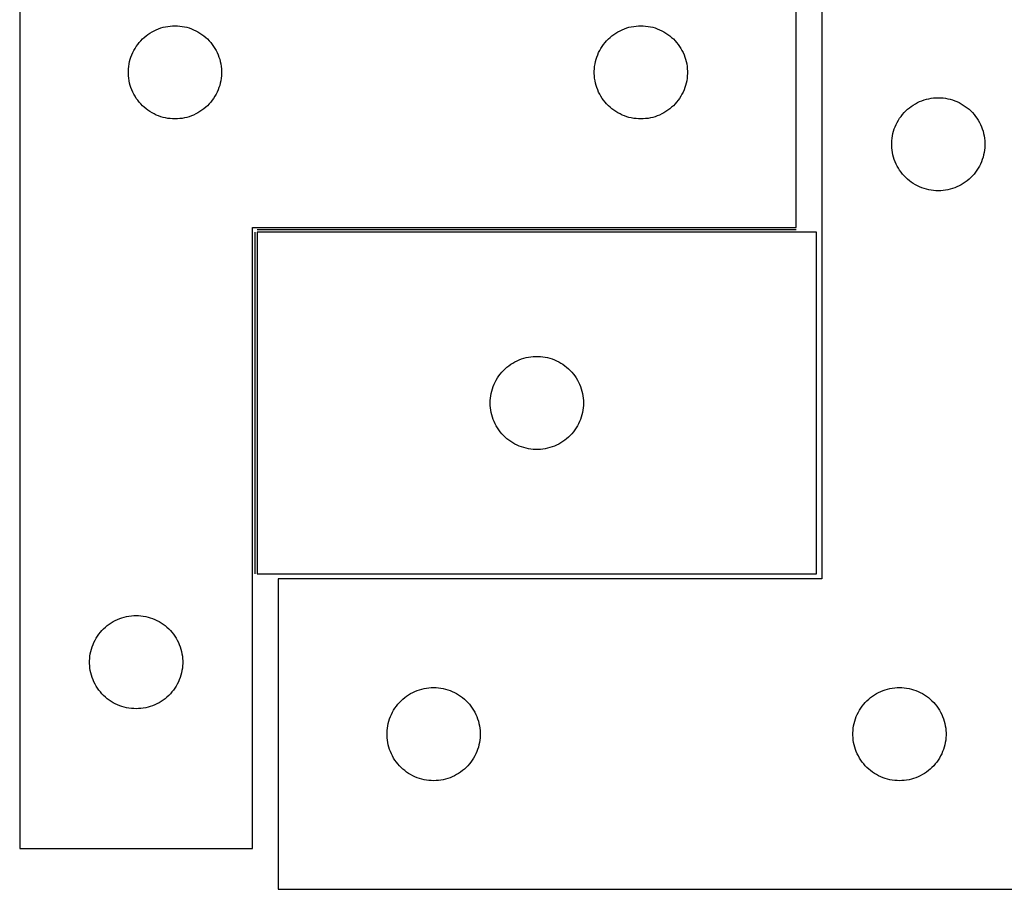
# Model space of a CAD drawing. Header units: millimetres. Extents: x 7 to 1493, y 7 to 2993.
# Tile 9 of 14: x 807 to 1124, y 2116 to 2396. Entities that reach past the tile are written whole.
import ezdxf

# ---------------------------------------------------------------- set-up
doc = ezdxf.new("R2010")
doc.units = ezdxf.units.MM
doc.layers.add('COMMON', color=5, linetype='CONTINUOUS', true_color=0x0000ff)
doc.layers.add('CUT', color=7, linetype='CONTINUOUS', true_color=0x000000)

msp = doc.modelspace()

# ---------------------------------------------------------------- linework, layer by layer
at = {"layer": 'COMMON'}
for p, q in [((882.543722, 2327.326202), (882.543722, 2217.326202)), ((1056.793722, 2328.076203), (883.293723, 2328.076203))]:
    msp.add_line(p, q, dxfattribs=at)
at = {"layer": 'CUT'}
for p, q in [((806.793722, 2428.826203), (806.793722, 2128.826203)), ((1056.793722, 2328.826203), (1056.793722, 2428.826203)), ((1065.064422, 2415.648696), (1065.064422, 2215.648696)), ((853.725441, 2393.509038), (854.485363, 2393.647521)), ((854.485363, 2393.647521), (855.251407, 2393.746701)), ((855.251407, 2393.746701), (856.021541, 2393.806314)), ((856.021541, 2393.806314), (856.793722, 2393.826203)), ((856.793722, 2393.826203), (857.565903, 2393.806314)), ((857.565903, 2393.806314), (858.336037, 2393.746701)), ((858.336037, 2393.746701), (859.102081, 2393.647521)), ((859.102081, 2393.647521), (859.862003, 2393.509038)), ((1003.725441, 2393.509038), (1004.485363, 2393.647521)), ((1004.485363, 2393.647521), (1005.251407, 2393.746701)), ((1005.251407, 2393.746701), (1006.021541, 2393.806314)), ((1006.021541, 2393.806314), (1006.793722, 2393.826203)), ((1006.793722, 2393.826203), (1007.565903, 2393.806314)), ((1007.565903, 2393.806314), (1008.336037, 2393.746701)), ((1008.336037, 2393.746701), (1009.102081, 2393.647521)), ((1009.102081, 2393.647521), (1009.862003, 2393.509038)), ((846.89144, 2390.093182), (847.48458, 2390.588)), ((847.48458, 2390.588), (848.102406, 2391.051628)), ((848.102406, 2391.051628), (848.743279, 2391.482836)), ((848.743279, 2391.482836), (849.405501, 2391.880481)), ((849.405501, 2391.880481), (850.087315, 2392.243509)), ((850.087315, 2392.243509), (850.786913, 2392.570956)), ((850.786913, 2392.570956), (851.502441, 2392.861955)), ((851.502441, 2392.861955), (852.232, 2393.115733)), ((852.232, 2393.115733), (852.973655, 2393.331619)), ((852.973655, 2393.331619), (853.725441, 2393.509038)), ((859.862003, 2393.509038), (860.613789, 2393.331619)), ((860.613789, 2393.331619), (861.355444, 2393.115733)), ((861.355444, 2393.115733), (862.085003, 2392.861955)), ((862.085003, 2392.861955), (862.800531, 2392.570956)), ((862.800531, 2392.570956), (863.500129, 2392.243509)), ((863.500129, 2392.243509), (864.181943, 2391.880481)), ((864.181943, 2391.880481), (864.844165, 2391.482836)), ((864.844165, 2391.482836), (865.485038, 2391.051628)), ((865.485038, 2391.051628), (866.102864, 2390.588)), ((866.102864, 2390.588), (866.696004, 2390.093182)), ((996.89144, 2390.093182), (997.48458, 2390.588)), ((997.48458, 2390.588), (998.102406, 2391.051628)), ((998.102406, 2391.051628), (998.743279, 2391.482836)), ((998.743279, 2391.482836), (999.405501, 2391.880481)), ((999.405501, 2391.880481), (1000.087315, 2392.243509)), ((1000.087315, 2392.243509), (1000.786913, 2392.570956)), ((1000.786913, 2392.570956), (1001.502441, 2392.861955)), ((1001.502441, 2392.861955), (1002.232, 2393.115733)), ((1002.232, 2393.115733), (1002.973655, 2393.331619)), ((1002.973655, 2393.331619), (1003.725441, 2393.509038)), ((1009.862003, 2393.509038), (1010.613789, 2393.331619)), ((1010.613789, 2393.331619), (1011.355444, 2393.115733)), ((1011.355444, 2393.115733), (1012.085003, 2392.861955)), ((1012.085003, 2392.861955), (1012.800531, 2392.570956)), ((1012.800531, 2392.570956), (1013.500129, 2392.243509)), ((1013.500129, 2392.243509), (1014.181943, 2391.880481)), ((1014.181943, 2391.880481), (1014.844165, 2391.482836)), ((1014.844165, 2391.482836), (1015.485038, 2391.051628)), ((1015.485038, 2391.051628), (1016.102864, 2390.588)), ((1016.102864, 2390.588), (1016.696004, 2390.093182)), ((843.934003, 2386.548095), (844.348567, 2387.199859)), ((844.348567, 2387.199859), (844.796133, 2387.829417)), ((844.796133, 2387.829417), (845.275515, 2388.4351)), ((845.275515, 2388.4351), (845.785441, 2389.015303)), ((845.785441, 2389.015303), (846.32456, 2389.568486)), ((846.32456, 2389.568486), (846.89144, 2390.093182)), ((866.696004, 2390.093182), (867.262884, 2389.568486)), ((867.262884, 2389.568486), (867.802002, 2389.015303)), ((867.802002, 2389.015303), (868.311929, 2388.4351)), ((868.311929, 2388.4351), (868.791311, 2387.829417)), ((868.791311, 2387.829417), (869.238877, 2387.199859)), ((869.238877, 2387.199859), (869.653441, 2386.548095)), ((993.934003, 2386.548095), (994.348567, 2387.199859)), ((994.348567, 2387.199859), (994.796133, 2387.829417)), ((994.796133, 2387.829417), (995.275515, 2388.4351)), ((995.275515, 2388.4351), (995.785441, 2389.015303)), ((995.785441, 2389.015303), (996.32456, 2389.568486)), ((996.32456, 2389.568486), (996.89144, 2390.093182)), ((1016.696004, 2390.093182), (1017.262884, 2389.568486)), ((1017.262884, 2389.568486), (1017.802002, 2389.015303)), ((1017.802002, 2389.015303), (1018.311929, 2388.4351)), ((1018.311929, 2388.4351), (1018.791311, 2387.829417)), ((1018.791311, 2387.829417), (1019.238877, 2387.199859)), ((1019.238877, 2387.199859), (1019.653441, 2386.548095)), ((842.626384, 2383.754338), (842.898862, 2384.477121)), ((842.898862, 2384.477121), (843.208188, 2385.184919)), ((843.208188, 2385.184919), (843.55354, 2385.875854)), ((843.55354, 2385.875854), (843.934003, 2386.548095)), ((869.653441, 2386.548095), (870.033904, 2385.875854)), ((870.033904, 2385.875854), (870.379256, 2385.184919)), ((870.379256, 2385.184919), (870.688582, 2384.477121)), ((870.688582, 2384.477121), (870.96106, 2383.754338)), ((992.626384, 2383.754338), (992.898862, 2384.477121)), ((992.898862, 2384.477121), (993.208188, 2385.184919)), ((993.208188, 2385.184919), (993.55354, 2385.875854)), ((993.55354, 2385.875854), (993.934003, 2386.548095)), ((1019.653441, 2386.548095), (1020.033904, 2385.875854)), ((1020.033904, 2385.875854), (1020.379256, 2385.184919)), ((1020.379256, 2385.184919), (1020.688582, 2384.477121)), ((1020.688582, 2384.477121), (1020.96106, 2383.754338)), ((841.917882, 2380.752178), (842.036753, 2381.515414)), ((842.036753, 2381.515414), (842.194756, 2382.271519)), ((842.194756, 2382.271519), (842.391474, 2383.018487)), ((842.391474, 2383.018487), (842.626384, 2383.754338)), ((870.96106, 2383.754338), (871.19597, 2383.018487)), ((871.19597, 2383.018487), (871.392688, 2382.271519)), ((871.392688, 2382.271519), (871.550691, 2381.515414)), ((871.550691, 2381.515414), (871.669562, 2380.752178)), ((991.917882, 2380.752178), (992.036753, 2381.515414)), ((992.036753, 2381.515414), (992.194756, 2382.271519)), ((992.194756, 2382.271519), (992.391474, 2383.018487)), ((992.391474, 2383.018487), (992.626384, 2383.754338)), ((1020.96106, 2383.754338), (1021.19597, 2383.018487)), ((1021.19597, 2383.018487), (1021.392688, 2382.271519)), ((1021.392688, 2382.271519), (1021.550691, 2381.515414)), ((1021.550691, 2381.515414), (1021.669562, 2380.752178)), ((841.798695, 2379.212421), (841.838459, 2379.983835)), ((841.798695, 2378.439984), (841.798695, 2379.212421)), ((841.838459, 2377.668571), (841.798695, 2378.439984)), ((841.838459, 2379.983835), (841.917882, 2380.752178)), ((871.669562, 2380.752178), (871.748985, 2379.983835)), ((871.748985, 2379.983835), (871.788749, 2379.212421)), ((871.788749, 2378.439984), (871.748985, 2377.668571)), ((871.788749, 2379.212421), (871.788749, 2378.439984)), ((991.798695, 2379.212421), (991.838459, 2379.983835)), ((991.798695, 2378.439984), (991.798695, 2379.212421)), ((991.838459, 2377.668571), (991.798695, 2378.439984)), ((991.838459, 2379.983835), (991.917882, 2380.752178)), ((1021.669562, 2380.752178), (1021.748985, 2379.983835)), ((1021.748985, 2379.983835), (1021.788749, 2379.212421)), ((1021.788749, 2378.439984), (1021.748985, 2377.668571)), ((1021.788749, 2379.212421), (1021.788749, 2378.439984)), ((841.917882, 2376.900227), (841.838459, 2377.668571)), ((842.036753, 2376.136991), (841.917882, 2376.900227)), ((842.194756, 2375.380887), (842.036753, 2376.136991)), ((842.391474, 2374.633918), (842.194756, 2375.380887)), ((842.626384, 2373.898067), (842.391474, 2374.633918)), ((871.19597, 2374.633918), (870.96106, 2373.898067)), ((871.392688, 2375.380887), (871.19597, 2374.633918)), ((871.550691, 2376.136991), (871.392688, 2375.380887)), ((871.669562, 2376.900227), (871.550691, 2376.136991)), ((871.748985, 2377.668571), (871.669562, 2376.900227)), ((991.917882, 2376.900227), (991.838459, 2377.668571)), ((992.036753, 2376.136991), (991.917882, 2376.900227)), ((992.194756, 2375.380887), (992.036753, 2376.136991)), ((992.391474, 2374.633918), (992.194756, 2375.380887)), ((992.626384, 2373.898067), (992.391474, 2374.633918)), ((1021.19597, 2374.633918), (1020.96106, 2373.898067)), ((1021.392688, 2375.380887), (1021.19597, 2374.633918)), ((1021.550691, 2376.136991), (1021.392688, 2375.380887)), ((1021.669562, 2376.900227), (1021.550691, 2376.136991)), ((1021.748985, 2377.668571), (1021.669562, 2376.900227)), ((842.898862, 2373.175284), (842.626384, 2373.898067)), ((843.208188, 2372.467487), (842.898862, 2373.175284)), ((843.55354, 2371.776552), (843.208188, 2372.467487)), ((843.934003, 2371.104311), (843.55354, 2371.776552)), ((870.033904, 2371.776552), (869.653441, 2371.104311)), ((870.379256, 2372.467487), (870.033904, 2371.776552)), ((870.688582, 2373.175284), (870.379256, 2372.467487)), ((870.96106, 2373.898067), (870.688582, 2373.175284)), ((992.898862, 2373.175284), (992.626384, 2373.898067)), ((993.208188, 2372.467487), (992.898862, 2373.175284)), ((993.55354, 2371.776552), (993.208188, 2372.467487)), ((993.934003, 2371.104311), (993.55354, 2371.776552)), ((1020.033904, 2371.776552), (1019.653441, 2371.104311)), ((1020.379256, 2372.467487), (1020.033904, 2371.776552)), ((1020.688582, 2373.175284), (1020.379256, 2372.467487)), ((1020.96106, 2373.898067), (1020.688582, 2373.175284)), ((844.348567, 2370.452547), (843.934003, 2371.104311)), ((844.796133, 2369.822989), (844.348567, 2370.452547)), ((845.275515, 2369.217305), (844.796133, 2369.822989)), ((845.785441, 2368.637103), (845.275515, 2369.217305)), ((846.32456, 2368.08392), (845.785441, 2368.637103)), ((867.802002, 2368.637103), (867.262884, 2368.08392)), ((868.311929, 2369.217305), (867.802002, 2368.637103)), ((868.791311, 2369.822989), (868.311929, 2369.217305)), ((869.238877, 2370.452547), (868.791311, 2369.822989)), ((869.653441, 2371.104311), (869.238877, 2370.452547)), ((994.348567, 2370.452547), (993.934003, 2371.104311)), ((994.796133, 2369.822989), (994.348567, 2370.452547)), ((995.275515, 2369.217305), (994.796133, 2369.822989)), ((995.785441, 2368.637103), (995.275515, 2369.217305)), ((996.32456, 2368.08392), (995.785441, 2368.637103)), ((1017.802002, 2368.637103), (1017.262884, 2368.08392)), ((1018.311929, 2369.217305), (1017.802002, 2368.637103)), ((1018.791311, 2369.822989), (1018.311929, 2369.217305)), ((1019.238877, 2370.452547), (1018.791311, 2369.822989)), ((1019.653441, 2371.104311), (1019.238877, 2370.452547)), ((1093.873106, 2367.874121), (1094.513979, 2368.305329)), ((1094.513979, 2368.305329), (1095.176201, 2368.702974)), ((1095.176201, 2368.702974), (1095.858015, 2369.066002)), ((1095.858015, 2369.066002), (1096.557614, 2369.393449)), ((1096.557614, 2369.393449), (1097.273141, 2369.684448)), ((1097.273141, 2369.684448), (1098.0027, 2369.938226)), ((1098.0027, 2369.938226), (1098.744355, 2370.154111)), ((1098.744355, 2370.154111), (1099.496141, 2370.331531)), ((1099.496141, 2370.331531), (1100.256064, 2370.470014)), ((1100.256064, 2370.470014), (1101.022107, 2370.569194)), ((1101.022107, 2370.569194), (1101.792241, 2370.628807)), ((1101.792241, 2370.628807), (1102.564422, 2370.648696)), ((1102.564422, 2370.648696), (1103.336604, 2370.628807)), ((1103.336604, 2370.628807), (1104.106737, 2370.569194)), ((1104.106737, 2370.569194), (1104.872781, 2370.470014)), ((1104.872781, 2370.470014), (1105.632703, 2370.331531)), ((1105.632703, 2370.331531), (1106.384489, 2370.154111)), ((1106.384489, 2370.154111), (1107.126145, 2369.938226)), ((1107.126145, 2369.938226), (1107.855703, 2369.684448)), ((1107.855703, 2369.684448), (1108.571231, 2369.393449)), ((1108.571231, 2369.393449), (1109.270829, 2369.066002)), ((1109.270829, 2369.066002), (1109.952643, 2368.702974)), ((1109.952643, 2368.702974), (1110.614865, 2368.305329)), ((1110.614865, 2368.305329), (1111.255739, 2367.874121)), ((846.89144, 2367.559224), (846.32456, 2368.08392)), ((847.48458, 2367.064406), (846.89144, 2367.559224)), ((848.102406, 2366.600778), (847.48458, 2367.064406)), ((848.743279, 2366.169569), (848.102406, 2366.600778)), ((849.405501, 2365.771924), (848.743279, 2366.169569)), ((850.087315, 2365.408896), (849.405501, 2365.771924)), ((850.786913, 2365.081449), (850.087315, 2365.408896)), ((851.502441, 2364.79045), (850.786913, 2365.081449)), ((862.800531, 2365.081449), (862.085003, 2364.79045)), ((863.500129, 2365.408896), (862.800531, 2365.081449)), ((864.181943, 2365.771924), (863.500129, 2365.408896)), ((864.844165, 2366.169569), (864.181943, 2365.771924)), ((865.485038, 2366.600778), (864.844165, 2366.169569)), ((866.102864, 2367.064406), (865.485038, 2366.600778)), ((866.696004, 2367.559224), (866.102864, 2367.064406)), ((867.262884, 2368.08392), (866.696004, 2367.559224)), ((996.89144, 2367.559224), (996.32456, 2368.08392)), ((997.48458, 2367.064406), (996.89144, 2367.559224)), ((998.102406, 2366.600778), (997.48458, 2367.064406)), ((998.743279, 2366.169569), (998.102406, 2366.600778)), ((999.405501, 2365.771924), (998.743279, 2366.169569)), ((1000.087315, 2365.408896), (999.405501, 2365.771924)), ((1000.786913, 2365.081449), (1000.087315, 2365.408896)), ((1001.502441, 2364.79045), (1000.786913, 2365.081449)), ((1012.800531, 2365.081449), (1012.085003, 2364.79045)), ((1013.500129, 2365.408896), (1012.800531, 2365.081449)), ((1014.181943, 2365.771924), (1013.500129, 2365.408896)), ((1014.844165, 2366.169569), (1014.181943, 2365.771924)), ((1015.485038, 2366.600778), (1014.844165, 2366.169569)), ((1016.102864, 2367.064406), (1015.485038, 2366.600778)), ((1016.696004, 2367.559224), (1016.102864, 2367.064406)), ((1017.262884, 2368.08392), (1016.696004, 2367.559224)), ((1090.566834, 2364.65191), (1091.046216, 2365.257593)), ((1091.046216, 2365.257593), (1091.556142, 2365.837796)), ((1091.556142, 2365.837796), (1092.09526, 2366.390978)), ((1092.09526, 2366.390978), (1092.66214, 2366.915675)), ((1092.66214, 2366.915675), (1093.25528, 2367.410493)), ((1093.25528, 2367.410493), (1093.873106, 2367.874121)), ((1111.255739, 2367.874121), (1111.873564, 2367.410493)), ((1111.873564, 2367.410493), (1112.466704, 2366.915675)), ((1112.466704, 2366.915675), (1113.033585, 2366.390978)), ((1113.033585, 2366.390978), (1113.572703, 2365.837796)), ((1113.572703, 2365.837796), (1114.082629, 2365.257593)), ((1114.082629, 2365.257593), (1114.562011, 2364.65191)), ((852.232, 2364.536672), (851.502441, 2364.79045)), ((852.973655, 2364.320787), (852.232, 2364.536672)), ((853.725441, 2364.143367), (852.973655, 2364.320787)), ((854.485363, 2364.004884), (853.725441, 2364.143367)), ((855.251407, 2363.905705), (854.485363, 2364.004884)), ((856.021541, 2363.846091), (855.251407, 2363.905705)), ((856.793722, 2363.826203), (856.021541, 2363.846091)), ((857.565903, 2363.846091), (856.793722, 2363.826203)), ((858.336037, 2363.905705), (857.565903, 2363.846091)), ((859.102081, 2364.004884), (858.336037, 2363.905705)), ((859.862003, 2364.143367), (859.102081, 2364.004884)), ((860.613789, 2364.320787), (859.862003, 2364.143367)), ((861.355444, 2364.536672), (860.613789, 2364.320787)), ((862.085003, 2364.79045), (861.355444, 2364.536672)), ((1002.232, 2364.536672), (1001.502441, 2364.79045)), ((1002.973655, 2364.320787), (1002.232, 2364.536672)), ((1003.725441, 2364.143367), (1002.973655, 2364.320787)), ((1004.485363, 2364.004884), (1003.725441, 2364.143367)), ((1005.251407, 2363.905705), (1004.485363, 2364.004884)), ((1006.021541, 2363.846091), (1005.251407, 2363.905705)), ((1006.793722, 2363.826203), (1006.021541, 2363.846091)), ((1007.565903, 2363.846091), (1006.793722, 2363.826203)), ((1008.336037, 2363.905705), (1007.565903, 2363.846091)), ((1009.102081, 2364.004884), (1008.336037, 2363.905705)), ((1009.862003, 2364.143367), (1009.102081, 2364.004884)), ((1010.613789, 2364.320787), (1009.862003, 2364.143367)), ((1011.355444, 2364.536672), (1010.613789, 2364.320787)), ((1012.085003, 2364.79045), (1011.355444, 2364.536672)), ((1088.669563, 2361.299614), (1088.978888, 2362.007411)), ((1088.978888, 2362.007411), (1089.32424, 2362.698347)), ((1089.32424, 2362.698347), (1089.704703, 2363.370588)), ((1089.704703, 2363.370588), (1090.119267, 2364.022351)), ((1090.119267, 2364.022351), (1090.566834, 2364.65191)), ((1114.562011, 2364.65191), (1115.009577, 2364.022351)), ((1115.009577, 2364.022351), (1115.424142, 2363.370588)), ((1115.424142, 2363.370588), (1115.804604, 2362.698347)), ((1115.804604, 2362.698347), (1116.149956, 2362.007411)), ((1116.149956, 2362.007411), (1116.459282, 2361.299614)), ((1087.807453, 2358.337907), (1087.965457, 2359.094012)), ((1087.965457, 2359.094012), (1088.162174, 2359.84098)), ((1088.162174, 2359.84098), (1088.397084, 2360.576831)), ((1088.397084, 2360.576831), (1088.669563, 2361.299614)), ((1116.459282, 2361.299614), (1116.731761, 2360.576831)), ((1116.731761, 2360.576831), (1116.96667, 2359.84098)), ((1116.96667, 2359.84098), (1117.163388, 2359.094012)), ((1117.163388, 2359.094012), (1117.321391, 2358.337907)), ((1087.569395, 2356.034914), (1087.609159, 2356.806328)), ((1087.569395, 2355.262477), (1087.569395, 2356.034914)), ((1087.609159, 2356.806328), (1087.688582, 2357.574671)), ((1087.688582, 2357.574671), (1087.807453, 2358.337907)), ((1117.321391, 2358.337907), (1117.440262, 2357.574671)), ((1117.440262, 2357.574671), (1117.519685, 2356.806328)), ((1117.519685, 2356.806328), (1117.559449, 2356.034914)), ((1117.559449, 2356.034914), (1117.559449, 2355.262477)), ((1087.609159, 2354.491064), (1087.569395, 2355.262477)), ((1087.688582, 2353.72272), (1087.609159, 2354.491064)), ((1087.807453, 2352.959484), (1087.688582, 2353.72272)), ((1087.965457, 2352.203379), (1087.807453, 2352.959484)), ((1117.321391, 2352.959484), (1117.163388, 2352.203379)), ((1117.440262, 2353.72272), (1117.321391, 2352.959484)), ((1117.519685, 2354.491064), (1117.440262, 2353.72272)), ((1117.559449, 2355.262477), (1117.519685, 2354.491064)), ((1088.162174, 2351.456411), (1087.965457, 2352.203379)), ((1088.397084, 2350.72056), (1088.162174, 2351.456411)), ((1088.669563, 2349.997777), (1088.397084, 2350.72056)), ((1088.978888, 2349.28998), (1088.669563, 2349.997777)), ((1089.32424, 2348.599044), (1088.978888, 2349.28998)), ((1116.149956, 2349.28998), (1115.804604, 2348.599044)), ((1116.459282, 2349.997777), (1116.149956, 2349.28998)), ((1116.731761, 2350.72056), (1116.459282, 2349.997777)), ((1116.96667, 2351.456411), (1116.731761, 2350.72056)), ((1117.163388, 2352.203379), (1116.96667, 2351.456411)), ((1089.704703, 2347.926804), (1089.32424, 2348.599044)), ((1090.119267, 2347.27504), (1089.704703, 2347.926804)), ((1090.566834, 2346.645481), (1090.119267, 2347.27504)), ((1091.046216, 2346.039798), (1090.566834, 2346.645481)), ((1091.556142, 2345.459596), (1091.046216, 2346.039798)), ((1114.082629, 2346.039798), (1113.572703, 2345.459596)), ((1114.562011, 2346.645481), (1114.082629, 2346.039798)), ((1115.009577, 2347.27504), (1114.562011, 2346.645481)), ((1115.424142, 2347.926804), (1115.009577, 2347.27504)), ((1115.804604, 2348.599044), (1115.424142, 2347.926804)), ((1092.09526, 2344.906413), (1091.556142, 2345.459596)), ((1092.66214, 2344.381717), (1092.09526, 2344.906413)), ((1093.25528, 2343.886899), (1092.66214, 2344.381717)), ((1093.873106, 2343.423271), (1093.25528, 2343.886899)), ((1094.513979, 2342.992062), (1093.873106, 2343.423271)), ((1095.176201, 2342.594417), (1094.513979, 2342.992062)), ((1110.614865, 2342.992062), (1109.952643, 2342.594417)), ((1111.255739, 2343.423271), (1110.614865, 2342.992062)), ((1111.873564, 2343.886899), (1111.255739, 2343.423271)), ((1112.466704, 2344.381717), (1111.873564, 2343.886899)), ((1113.033585, 2344.906413), (1112.466704, 2344.381717)), ((1113.572703, 2345.459596), (1113.033585, 2344.906413)), ((1095.858015, 2342.231389), (1095.176201, 2342.594417)), ((1096.557614, 2341.903942), (1095.858015, 2342.231389)), ((1097.273141, 2341.612943), (1096.557614, 2341.903942)), ((1098.0027, 2341.359165), (1097.273141, 2341.612943)), ((1098.744355, 2341.14328), (1098.0027, 2341.359165)), ((1099.496141, 2340.96586), (1098.744355, 2341.14328)), ((1100.256064, 2340.827377), (1099.496141, 2340.96586)), ((1101.022107, 2340.728197), (1100.256064, 2340.827377)), ((1101.792241, 2340.668584), (1101.022107, 2340.728197)), ((1102.564422, 2340.648696), (1101.792241, 2340.668584)), ((1103.336604, 2340.668584), (1102.564422, 2340.648696)), ((1104.106737, 2340.728197), (1103.336604, 2340.668584)), ((1104.872781, 2340.827377), (1104.106737, 2340.728197)), ((1105.632703, 2340.96586), (1104.872781, 2340.827377)), ((1106.384489, 2341.14328), (1105.632703, 2340.96586)), ((1107.126145, 2341.359165), (1106.384489, 2341.14328)), ((1107.855703, 2341.612943), (1107.126145, 2341.359165)), ((1108.571231, 2341.903942), (1107.855703, 2341.612943)), ((1109.270829, 2342.231389), (1108.571231, 2341.903942)), ((1109.952643, 2342.594417), (1109.270829, 2342.231389)), ((881.793722, 2128.826203), (881.793722, 2328.826203)), ((881.793722, 2328.826203), (1056.793722, 2328.826203)), ((1063.293723, 2327.326202), (883.293723, 2327.326202)), ((883.293723, 2327.326202), (883.293723, 2217.326202)), ((1063.293723, 2217.326202), (1063.293723, 2327.326202)), ((966.244072, 2285.566384), (966.935007, 2285.911736)), ((966.935007, 2285.911736), (967.642805, 2286.221061)), ((967.642805, 2286.221061), (968.365587, 2286.49354)), ((968.365587, 2286.49354), (969.101438, 2286.72845)), ((969.101438, 2286.72845), (969.848407, 2286.925167)), ((969.848407, 2286.925167), (970.604512, 2287.083171)), ((970.604512, 2287.083171), (971.367748, 2287.202042)), ((971.367748, 2287.202042), (972.136091, 2287.281465)), ((972.136091, 2287.281465), (972.907504, 2287.321229)), ((972.907504, 2287.321229), (973.679942, 2287.321229)), ((973.679942, 2287.321229), (974.451355, 2287.281465)), ((974.451355, 2287.281465), (975.219698, 2287.202042)), ((975.219698, 2287.202042), (975.982934, 2287.083171)), ((975.982934, 2287.083171), (976.739039, 2286.925167)), ((976.739039, 2286.925167), (977.486008, 2286.72845)), ((977.486008, 2286.72845), (978.221859, 2286.49354)), ((978.221859, 2286.49354), (978.944641, 2286.221061)), ((978.944641, 2286.221061), (979.652439, 2285.911736)), ((979.652439, 2285.911736), (980.343374, 2285.566384)), ((962.026744, 2282.228484), (962.55144, 2282.795364)), ((962.55144, 2282.795364), (963.104623, 2283.334482)), ((963.104623, 2283.334482), (963.684825, 2283.844408)), ((963.684825, 2283.844408), (964.290509, 2284.32379)), ((964.290509, 2284.32379), (964.920067, 2284.771357)), ((964.920067, 2284.771357), (965.571831, 2285.185921)), ((965.571831, 2285.185921), (966.244072, 2285.566384)), ((980.343374, 2285.566384), (981.015615, 2285.185921)), ((981.015615, 2285.185921), (981.667379, 2284.771357)), ((981.667379, 2284.771357), (982.296937, 2284.32379)), ((982.296937, 2284.32379), (982.902621, 2283.844408)), ((982.902621, 2283.844408), (983.482823, 2283.334482)), ((983.482823, 2283.334482), (984.036006, 2282.795364)), ((984.036006, 2282.795364), (984.560702, 2282.228484)), ((959.876417, 2279.032609), (960.239444, 2279.714423)), ((960.239444, 2279.714423), (960.63709, 2280.376645)), ((960.63709, 2280.376645), (961.068298, 2281.017518)), ((961.068298, 2281.017518), (961.531926, 2281.635344)), ((961.531926, 2281.635344), (962.026744, 2282.228484)), ((984.560702, 2282.228484), (985.05552, 2281.635344)), ((985.05552, 2281.635344), (985.519148, 2281.017518)), ((985.519148, 2281.017518), (985.950356, 2280.376645)), ((985.950356, 2280.376645), (986.348002, 2279.714423)), ((986.348002, 2279.714423), (986.711029, 2279.032609)), ((958.788307, 2276.146269), (959.004192, 2276.887924)), ((959.004192, 2276.887924), (959.257971, 2277.617483)), ((959.257971, 2277.617483), (959.548969, 2278.33301)), ((959.548969, 2278.33301), (959.876417, 2279.032609)), ((986.711029, 2279.032609), (987.038477, 2278.33301)), ((987.038477, 2278.33301), (987.329475, 2277.617483)), ((987.329475, 2277.617483), (987.583254, 2276.887924)), ((987.583254, 2276.887924), (987.799139, 2276.146269)), ((958.293723, 2272.326202), (958.313612, 2273.098383)), ((958.313612, 2273.098383), (958.373225, 2273.868517)), ((958.373225, 2273.868517), (958.472405, 2274.63456)), ((958.472405, 2274.63456), (958.610888, 2275.394483)), ((958.610888, 2275.394483), (958.788307, 2276.146269)), ((987.799139, 2276.146269), (987.976558, 2275.394483)), ((987.976558, 2275.394483), (988.115041, 2274.63456)), ((988.115041, 2274.63456), (988.214221, 2273.868517)), ((988.214221, 2273.868517), (988.273834, 2273.098383)), ((988.273834, 2273.098383), (988.293723, 2272.326202)), ((958.313612, 2271.55402), (958.293723, 2272.326202)), ((958.373225, 2270.783887), (958.313612, 2271.55402)), ((958.472405, 2270.017843), (958.373225, 2270.783887)), ((958.610888, 2269.257921), (958.472405, 2270.017843)), ((988.115041, 2270.017843), (987.976558, 2269.257921)), ((988.214221, 2270.783887), (988.115041, 2270.017843)), ((988.273834, 2271.55402), (988.214221, 2270.783887)), ((988.293723, 2272.326202), (988.273834, 2271.55402)), ((958.788307, 2268.506135), (958.610888, 2269.257921)), ((959.004192, 2267.764479), (958.788307, 2268.506135)), ((959.257971, 2267.03492), (959.004192, 2267.764479)), ((959.548969, 2266.319393), (959.257971, 2267.03492)), ((987.329475, 2267.03492), (987.038477, 2266.319393)), ((987.583254, 2267.764479), (987.329475, 2267.03492)), ((987.799139, 2268.506135), (987.583254, 2267.764479)), ((987.976558, 2269.257921), (987.799139, 2268.506135)), ((959.876417, 2265.619795), (959.548969, 2266.319393)), ((960.239444, 2264.937981), (959.876417, 2265.619795)), ((960.63709, 2264.275759), (960.239444, 2264.937981)), ((961.068298, 2263.634885), (960.63709, 2264.275759)), ((961.531926, 2263.017059), (961.068298, 2263.634885)), ((985.519148, 2263.634885), (985.05552, 2263.017059)), ((985.950356, 2264.275759), (985.519148, 2263.634885)), ((986.348002, 2264.937981), (985.950356, 2264.275759)), ((986.711029, 2265.619795), (986.348002, 2264.937981)), ((987.038477, 2266.319393), (986.711029, 2265.619795)), ((962.026744, 2262.42392), (961.531926, 2263.017059)), ((962.55144, 2261.857039), (962.026744, 2262.42392)), ((963.104623, 2261.317921), (962.55144, 2261.857039)), ((963.684825, 2260.807995), (963.104623, 2261.317921)), ((964.290509, 2260.328613), (963.684825, 2260.807995)), ((982.902621, 2260.807995), (982.296937, 2260.328613)), ((983.482823, 2261.317921), (982.902621, 2260.807995)), ((984.036006, 2261.857039), (983.482823, 2261.317921)), ((984.560702, 2262.42392), (984.036006, 2261.857039)), ((985.05552, 2263.017059), (984.560702, 2262.42392)), ((964.920067, 2259.881047), (964.290509, 2260.328613)), ((965.571831, 2259.466482), (964.920067, 2259.881047)), ((966.244072, 2259.08602), (965.571831, 2259.466482)), ((966.935007, 2258.740668), (966.244072, 2259.08602)), ((967.642805, 2258.431342), (966.935007, 2258.740668)), ((968.365587, 2258.158863), (967.642805, 2258.431342)), ((969.101438, 2257.923954), (968.365587, 2258.158863)), ((969.848407, 2257.727236), (969.101438, 2257.923954)), ((970.604512, 2257.569232), (969.848407, 2257.727236)), ((971.367748, 2257.450362), (970.604512, 2257.569232)), ((972.136091, 2257.370939), (971.367748, 2257.450362)), ((972.907504, 2257.331175), (972.136091, 2257.370939)), ((973.679942, 2257.331175), (972.907504, 2257.331175)), ((974.451355, 2257.370939), (973.679942, 2257.331175)), ((975.219698, 2257.450362), (974.451355, 2257.370939)), ((975.982934, 2257.569232), (975.219698, 2257.450362)), ((976.739039, 2257.727236), (975.982934, 2257.569232)), ((977.486008, 2257.923954), (976.739039, 2257.727236)), ((978.221859, 2258.158863), (977.486008, 2257.923954)), ((978.944641, 2258.431342), (978.221859, 2258.158863)), ((979.652439, 2258.740668), (978.944641, 2258.431342)), ((980.343374, 2259.08602), (979.652439, 2258.740668)), ((981.015615, 2259.466482), (980.343374, 2259.08602)), ((981.667379, 2259.881047), (981.015615, 2259.466482)), ((982.296937, 2260.328613), (981.667379, 2259.881047)), ((883.293723, 2217.326202), (1063.293723, 2217.326202)), ((1065.064422, 2215.648696), (890.064422, 2215.648696)), ((890.064422, 2215.648696), (890.064422, 2115.648696)), ((839.732, 2203.115733), (840.473655, 2203.331619)), ((840.473655, 2203.331619), (841.225441, 2203.509038)), ((841.225441, 2203.509038), (841.985363, 2203.647521)), ((841.985363, 2203.647521), (842.751407, 2203.746701)), ((842.751407, 2203.746701), (843.521541, 2203.806314)), ((843.521541, 2203.806314), (844.293722, 2203.826203)), ((844.293722, 2203.826203), (845.065903, 2203.806314)), ((845.065903, 2203.806314), (845.836037, 2203.746701)), ((845.836037, 2203.746701), (846.602081, 2203.647521)), ((846.602081, 2203.647521), (847.362003, 2203.509038)), ((847.362003, 2203.509038), (848.113789, 2203.331619)), ((848.113789, 2203.331619), (848.855444, 2203.115733)), ((834.39144, 2200.093182), (834.98458, 2200.588)), ((834.98458, 2200.588), (835.602406, 2201.051628)), ((835.602406, 2201.051628), (836.243279, 2201.482836)), ((836.243279, 2201.482836), (836.905501, 2201.880481)), ((836.905501, 2201.880481), (837.587315, 2202.243509)), ((837.587315, 2202.243509), (838.286913, 2202.570956)), ((838.286913, 2202.570956), (839.002441, 2202.861955)), ((839.002441, 2202.861955), (839.732, 2203.115733)), ((848.855444, 2203.115733), (849.585003, 2202.861955)), ((849.585003, 2202.861955), (850.300531, 2202.570956)), ((850.300531, 2202.570956), (851.000129, 2202.243509)), ((851.000129, 2202.243509), (851.681943, 2201.880481)), ((851.681943, 2201.880481), (852.344165, 2201.482836)), ((852.344165, 2201.482836), (852.985038, 2201.051628)), ((852.985038, 2201.051628), (853.602864, 2200.588)), ((853.602864, 2200.588), (854.196004, 2200.093182)), ((831.434003, 2196.548095), (831.848567, 2197.199859)), ((831.848567, 2197.199859), (832.296133, 2197.829417)), ((832.296133, 2197.829417), (832.775515, 2198.4351)), ((832.775515, 2198.4351), (833.285441, 2199.015303)), ((833.285441, 2199.015303), (833.82456, 2199.568486)), ((833.82456, 2199.568486), (834.39144, 2200.093182)), ((854.196004, 2200.093182), (854.762884, 2199.568486)), ((854.762884, 2199.568486), (855.302002, 2199.015303)), ((855.302002, 2199.015303), (855.811929, 2198.4351)), ((855.811929, 2198.4351), (856.291311, 2197.829417)), ((856.291311, 2197.829417), (856.738877, 2197.199859)), ((856.738877, 2197.199859), (857.153441, 2196.548095)), ((830.126384, 2193.754338), (830.398862, 2194.477121)), ((830.398862, 2194.477121), (830.708188, 2195.184919)), ((830.708188, 2195.184919), (831.05354, 2195.875854)), ((831.05354, 2195.875854), (831.434003, 2196.548095)), ((857.153441, 2196.548095), (857.533904, 2195.875854)), ((857.533904, 2195.875854), (857.879256, 2195.184919)), ((857.879256, 2195.184919), (858.188582, 2194.477121)), ((858.188582, 2194.477121), (858.46106, 2193.754338)), ((829.338459, 2189.983835), (829.417882, 2190.752178)), ((829.417882, 2190.752178), (829.536753, 2191.515414)), ((829.536753, 2191.515414), (829.694756, 2192.271519)), ((829.694756, 2192.271519), (829.891474, 2193.018487)), ((829.891474, 2193.018487), (830.126384, 2193.754338)), ((858.46106, 2193.754338), (858.69597, 2193.018487)), ((858.69597, 2193.018487), (858.892688, 2192.271519)), ((858.892688, 2192.271519), (859.050691, 2191.515414)), ((859.050691, 2191.515414), (859.169562, 2190.752178)), ((859.169562, 2190.752178), (859.248985, 2189.983835)), ((829.298695, 2189.212421), (829.338459, 2189.983835)), ((829.298695, 2188.439984), (829.298695, 2189.212421)), ((829.338459, 2187.668571), (829.298695, 2188.439984)), ((829.417882, 2186.900227), (829.338459, 2187.668571)), ((859.248985, 2187.668571), (859.169562, 2186.900227)), ((859.248985, 2189.983835), (859.288749, 2189.212421)), ((859.288749, 2188.439984), (859.248985, 2187.668571)), ((859.288749, 2189.212421), (859.288749, 2188.439984)), ((829.536753, 2186.136991), (829.417882, 2186.900227)), ((829.694756, 2185.380887), (829.536753, 2186.136991)), ((829.891474, 2184.633918), (829.694756, 2185.380887)), ((830.126384, 2183.898067), (829.891474, 2184.633918)), ((858.69597, 2184.633918), (858.46106, 2183.898067)), ((858.892688, 2185.380887), (858.69597, 2184.633918)), ((859.050691, 2186.136991), (858.892688, 2185.380887)), ((859.169562, 2186.900227), (859.050691, 2186.136991)), ((830.398862, 2183.175284), (830.126384, 2183.898067)), ((830.708188, 2182.467487), (830.398862, 2183.175284)), ((831.05354, 2181.776552), (830.708188, 2182.467487)), ((831.434003, 2181.104311), (831.05354, 2181.776552)), ((857.533904, 2181.776552), (857.153441, 2181.104311)), ((857.879256, 2182.467487), (857.533904, 2181.776552)), ((858.188582, 2183.175284), (857.879256, 2182.467487)), ((858.46106, 2183.898067), (858.188582, 2183.175284)), ((831.848567, 2180.452547), (831.434003, 2181.104311)), ((832.296133, 2179.822989), (831.848567, 2180.452547)), ((832.775515, 2179.217305), (832.296133, 2179.822989)), ((833.285441, 2178.637103), (832.775515, 2179.217305)), ((833.82456, 2178.08392), (833.285441, 2178.637103)), ((834.39144, 2177.559224), (833.82456, 2178.08392)), ((854.762884, 2178.08392), (854.196004, 2177.559224)), ((855.302002, 2178.637103), (854.762884, 2178.08392)), ((855.811929, 2179.217305), (855.302002, 2178.637103)), ((856.291311, 2179.822989), (855.811929, 2179.217305)), ((856.738877, 2180.452547), (856.291311, 2179.822989)), ((857.153441, 2181.104311), (856.738877, 2180.452547)), ((931.373106, 2177.874121), (932.013979, 2178.305329)), ((932.013979, 2178.305329), (932.676201, 2178.702974)), ((932.676201, 2178.702974), (933.358015, 2179.066002)), ((933.358015, 2179.066002), (934.057614, 2179.393449)), ((934.057614, 2179.393449), (934.773141, 2179.684448)), ((934.773141, 2179.684448), (935.5027, 2179.938226)), ((935.5027, 2179.938226), (936.244355, 2180.154111)), ((936.244355, 2180.154111), (936.996141, 2180.331531)), ((936.996141, 2180.331531), (937.756064, 2180.470014)), ((937.756064, 2180.470014), (938.522107, 2180.569194)), ((938.522107, 2180.569194), (939.292241, 2180.628807)), ((939.292241, 2180.628807), (940.064422, 2180.648696)), ((940.064422, 2180.648696), (940.836604, 2180.628807)), ((940.836604, 2180.628807), (941.606737, 2180.569194)), ((941.606737, 2180.569194), (942.372781, 2180.470014)), ((942.372781, 2180.470014), (943.132703, 2180.331531)), ((943.132703, 2180.331531), (943.884489, 2180.154111)), ((943.884489, 2180.154111), (944.626145, 2179.938226)), ((944.626145, 2179.938226), (945.355703, 2179.684448)), ((945.355703, 2179.684448), (946.071231, 2179.393449)), ((946.071231, 2179.393449), (946.770829, 2179.066002)), ((946.770829, 2179.066002), (947.452643, 2178.702974)), ((947.452643, 2178.702974), (948.114865, 2178.305329)), ((948.114865, 2178.305329), (948.755739, 2177.874121)), ((1081.373106, 2177.874121), (1082.013979, 2178.305329)), ((1082.013979, 2178.305329), (1082.676201, 2178.702974)), ((1082.676201, 2178.702974), (1083.358015, 2179.066002)), ((1083.358015, 2179.066002), (1084.057614, 2179.393449)), ((1084.057614, 2179.393449), (1084.773141, 2179.684448)), ((1084.773141, 2179.684448), (1085.5027, 2179.938226)), ((1085.5027, 2179.938226), (1086.244355, 2180.154111)), ((1086.244355, 2180.154111), (1086.996141, 2180.331531)), ((1086.996141, 2180.331531), (1087.756064, 2180.470014)), ((1087.756064, 2180.470014), (1088.522107, 2180.569194)), ((1088.522107, 2180.569194), (1089.292241, 2180.628807)), ((1089.292241, 2180.628807), (1090.064422, 2180.648696)), ((1090.064422, 2180.648696), (1090.836604, 2180.628807)), ((1090.836604, 2180.628807), (1091.606737, 2180.569194)), ((1091.606737, 2180.569194), (1092.372781, 2180.470014)), ((1092.372781, 2180.470014), (1093.132703, 2180.331531)), ((1093.132703, 2180.331531), (1093.884489, 2180.154111)), ((1093.884489, 2180.154111), (1094.626145, 2179.938226)), ((1094.626145, 2179.938226), (1095.355703, 2179.684448)), ((1095.355703, 2179.684448), (1096.071231, 2179.393449)), ((1096.071231, 2179.393449), (1096.770829, 2179.066002)), ((1096.770829, 2179.066002), (1097.452643, 2178.702974)), ((1097.452643, 2178.702974), (1098.114865, 2178.305329)), ((1098.114865, 2178.305329), (1098.755739, 2177.874121)), ((834.98458, 2177.064406), (834.39144, 2177.559224)), ((835.602406, 2176.600778), (834.98458, 2177.064406)), ((836.243279, 2176.169569), (835.602406, 2176.600778)), ((836.905501, 2175.771924), (836.243279, 2176.169569)), ((837.587315, 2175.408896), (836.905501, 2175.771924)), ((838.286913, 2175.081449), (837.587315, 2175.408896)), ((839.002441, 2174.79045), (838.286913, 2175.081449)), ((839.732, 2174.536672), (839.002441, 2174.79045)), ((849.585003, 2174.79045), (848.855444, 2174.536672)), ((850.300531, 2175.081449), (849.585003, 2174.79045)), ((851.000129, 2175.408896), (850.300531, 2175.081449)), ((851.681943, 2175.771924), (851.000129, 2175.408896)), ((852.344165, 2176.169569), (851.681943, 2175.771924)), ((852.985038, 2176.600778), (852.344165, 2176.169569)), ((853.602864, 2177.064406), (852.985038, 2176.600778)), ((854.196004, 2177.559224), (853.602864, 2177.064406)), ((928.066834, 2174.65191), (928.546216, 2175.257593)), ((928.546216, 2175.257593), (929.056142, 2175.837796)), ((929.056142, 2175.837796), (929.59526, 2176.390978)), ((929.59526, 2176.390978), (930.16214, 2176.915675)), ((930.16214, 2176.915675), (930.75528, 2177.410493)), ((930.75528, 2177.410493), (931.373106, 2177.874121)), ((948.755739, 2177.874121), (949.373564, 2177.410493)), ((949.373564, 2177.410493), (949.966704, 2176.915675)), ((949.966704, 2176.915675), (950.533585, 2176.390978)), ((950.533585, 2176.390978), (951.072703, 2175.837796)), ((951.072703, 2175.837796), (951.582629, 2175.257593)), ((951.582629, 2175.257593), (952.062011, 2174.65191)), ((1078.066834, 2174.65191), (1078.546216, 2175.257593)), ((1078.546216, 2175.257593), (1079.056142, 2175.837796)), ((1079.056142, 2175.837796), (1079.59526, 2176.390978)), ((1079.59526, 2176.390978), (1080.16214, 2176.915675)), ((1080.16214, 2176.915675), (1080.75528, 2177.410493)), ((1080.75528, 2177.410493), (1081.373106, 2177.874121)), ((1098.755739, 2177.874121), (1099.373564, 2177.410493)), ((1099.373564, 2177.410493), (1099.966704, 2176.915675)), ((1099.966704, 2176.915675), (1100.533585, 2176.390978)), ((1100.533585, 2176.390978), (1101.072703, 2175.837796)), ((1101.072703, 2175.837796), (1101.582629, 2175.257593)), ((1101.582629, 2175.257593), (1102.062011, 2174.65191)), ((840.473655, 2174.320787), (839.732, 2174.536672)), ((841.225441, 2174.143367), (840.473655, 2174.320787)), ((841.985363, 2174.004884), (841.225441, 2174.143367)), ((842.751407, 2173.905705), (841.985363, 2174.004884)), ((843.521541, 2173.846091), (842.751407, 2173.905705)), ((844.293722, 2173.826203), (843.521541, 2173.846091)), ((845.065903, 2173.846091), (844.293722, 2173.826203)), ((845.836037, 2173.905705), (845.065903, 2173.846091)), ((846.602081, 2174.004884), (845.836037, 2173.905705)), ((847.362003, 2174.143367), (846.602081, 2174.004884)), ((848.113789, 2174.320787), (847.362003, 2174.143367)), ((848.855444, 2174.536672), (848.113789, 2174.320787)), ((926.169563, 2171.299614), (926.478888, 2172.007411)), ((926.478888, 2172.007411), (926.82424, 2172.698347)), ((926.82424, 2172.698347), (927.204703, 2173.370588)), ((927.204703, 2173.370588), (927.619267, 2174.022351)), ((927.619267, 2174.022351), (928.066834, 2174.65191)), ((952.062011, 2174.65191), (952.509577, 2174.022351)), ((952.509577, 2174.022351), (952.924142, 2173.370588)), ((952.924142, 2173.370588), (953.304604, 2172.698347)), ((953.304604, 2172.698347), (953.649956, 2172.007411)), ((953.649956, 2172.007411), (953.959282, 2171.299614)), ((1076.169563, 2171.299614), (1076.478888, 2172.007411)), ((1076.478888, 2172.007411), (1076.82424, 2172.698347)), ((1076.82424, 2172.698347), (1077.204703, 2173.370588)), ((1077.204703, 2173.370588), (1077.619267, 2174.022351)), ((1077.619267, 2174.022351), (1078.066834, 2174.65191)), ((1102.062011, 2174.65191), (1102.509577, 2174.022351)), ((1102.509577, 2174.022351), (1102.924142, 2173.370588)), ((1102.924142, 2173.370588), (1103.304604, 2172.698347)), ((1103.304604, 2172.698347), (1103.649956, 2172.007411)), ((1103.649956, 2172.007411), (1103.959282, 2171.299614)), ((925.307453, 2168.337907), (925.465457, 2169.094012)), ((925.465457, 2169.094012), (925.662174, 2169.84098)), ((925.662174, 2169.84098), (925.897084, 2170.576831)), ((925.897084, 2170.576831), (926.169563, 2171.299614)), ((953.959282, 2171.299614), (954.231761, 2170.576831)), ((954.231761, 2170.576831), (954.46667, 2169.84098)), ((954.46667, 2169.84098), (954.663388, 2169.094012)), ((954.663388, 2169.094012), (954.821391, 2168.337907)), ((1075.307453, 2168.337907), (1075.465457, 2169.094012)), ((1075.465457, 2169.094012), (1075.662174, 2169.84098)), ((1075.662174, 2169.84098), (1075.897084, 2170.576831)), ((1075.897084, 2170.576831), (1076.169563, 2171.299614)), ((1103.959282, 2171.299614), (1104.231761, 2170.576831)), ((1104.231761, 2170.576831), (1104.46667, 2169.84098)), ((1104.46667, 2169.84098), (1104.663388, 2169.094012)), ((1104.663388, 2169.094012), (1104.821391, 2168.337907)), ((925.069395, 2166.034914), (925.109159, 2166.806328)), ((925.069395, 2165.262477), (925.069395, 2166.034914)), ((925.109159, 2166.806328), (925.188582, 2167.574671)), ((925.188582, 2167.574671), (925.307453, 2168.337907)), ((954.821391, 2168.337907), (954.940262, 2167.574671)), ((954.940262, 2167.574671), (955.019685, 2166.806328)), ((955.019685, 2166.806328), (955.059449, 2166.034914)), ((955.059449, 2166.034914), (955.059449, 2165.262477)), ((1075.069395, 2166.034914), (1075.109159, 2166.806328)), ((1075.069395, 2165.262477), (1075.069395, 2166.034914)), ((1075.109159, 2166.806328), (1075.188582, 2167.574671)), ((1075.188582, 2167.574671), (1075.307453, 2168.337907)), ((1104.821391, 2168.337907), (1104.940262, 2167.574671)), ((1104.940262, 2167.574671), (1105.019685, 2166.806328)), ((1105.019685, 2166.806328), (1105.059449, 2166.034914)), ((1105.059449, 2166.034914), (1105.059449, 2165.262477)), ((925.109159, 2164.491064), (925.069395, 2165.262477)), ((925.188582, 2163.72272), (925.109159, 2164.491064)), ((925.307453, 2162.959484), (925.188582, 2163.72272)), ((925.465457, 2162.203379), (925.307453, 2162.959484)), ((925.662174, 2161.456411), (925.465457, 2162.203379)), ((954.663388, 2162.203379), (954.46667, 2161.456411)), ((954.821391, 2162.959484), (954.663388, 2162.203379)), ((954.940262, 2163.72272), (954.821391, 2162.959484)), ((955.019685, 2164.491064), (954.940262, 2163.72272)), ((955.059449, 2165.262477), (955.019685, 2164.491064)), ((1075.109159, 2164.491064), (1075.069395, 2165.262477)), ((1075.188582, 2163.72272), (1075.109159, 2164.491064)), ((1075.307453, 2162.959484), (1075.188582, 2163.72272)), ((1075.465457, 2162.203379), (1075.307453, 2162.959484)), ((1075.662174, 2161.456411), (1075.465457, 2162.203379)), ((1104.663388, 2162.203379), (1104.46667, 2161.456411)), ((1104.821391, 2162.959484), (1104.663388, 2162.203379)), ((1104.940262, 2163.72272), (1104.821391, 2162.959484)), ((1105.019685, 2164.491064), (1104.940262, 2163.72272)), ((1105.059449, 2165.262477), (1105.019685, 2164.491064)), ((925.897084, 2160.72056), (925.662174, 2161.456411)), ((926.169563, 2159.997777), (925.897084, 2160.72056)), ((926.478888, 2159.28998), (926.169563, 2159.997777)), ((926.82424, 2158.599044), (926.478888, 2159.28998)), ((953.649956, 2159.28998), (953.304604, 2158.599044)), ((953.959282, 2159.997777), (953.649956, 2159.28998)), ((954.231761, 2160.72056), (953.959282, 2159.997777)), ((954.46667, 2161.456411), (954.231761, 2160.72056)), ((1075.897084, 2160.72056), (1075.662174, 2161.456411)), ((1076.169563, 2159.997777), (1075.897084, 2160.72056)), ((1076.478888, 2159.28998), (1076.169563, 2159.997777)), ((1076.82424, 2158.599044), (1076.478888, 2159.28998)), ((1103.649956, 2159.28998), (1103.304604, 2158.599044)), ((1103.959282, 2159.997777), (1103.649956, 2159.28998)), ((1104.231761, 2160.72056), (1103.959282, 2159.997777)), ((1104.46667, 2161.456411), (1104.231761, 2160.72056)), ((927.204703, 2157.926804), (926.82424, 2158.599044)), ((927.619267, 2157.27504), (927.204703, 2157.926804)), ((928.066834, 2156.645481), (927.619267, 2157.27504)), ((928.546216, 2156.039798), (928.066834, 2156.645481)), ((929.056142, 2155.459596), (928.546216, 2156.039798)), ((951.582629, 2156.039798), (951.072703, 2155.459596)), ((952.062011, 2156.645481), (951.582629, 2156.039798)), ((952.509577, 2157.27504), (952.062011, 2156.645481)), ((952.924142, 2157.926804), (952.509577, 2157.27504)), ((953.304604, 2158.599044), (952.924142, 2157.926804)), ((1077.204703, 2157.926804), (1076.82424, 2158.599044)), ((1077.619267, 2157.27504), (1077.204703, 2157.926804)), ((1078.066834, 2156.645481), (1077.619267, 2157.27504)), ((1078.546216, 2156.039798), (1078.066834, 2156.645481)), ((1079.056142, 2155.459596), (1078.546216, 2156.039798)), ((1101.582629, 2156.039798), (1101.072703, 2155.459596)), ((1102.062011, 2156.645481), (1101.582629, 2156.039798)), ((1102.509577, 2157.27504), (1102.062011, 2156.645481)), ((1102.924142, 2157.926804), (1102.509577, 2157.27504)), ((1103.304604, 2158.599044), (1102.924142, 2157.926804)), ((929.59526, 2154.906413), (929.056142, 2155.459596)), ((930.16214, 2154.381717), (929.59526, 2154.906413)), ((930.75528, 2153.886899), (930.16214, 2154.381717)), ((931.373106, 2153.423271), (930.75528, 2153.886899)), ((932.013979, 2152.992062), (931.373106, 2153.423271)), ((932.676201, 2152.594417), (932.013979, 2152.992062)), ((933.358015, 2152.231389), (932.676201, 2152.594417)), ((947.452643, 2152.594417), (946.770829, 2152.231389)), ((948.114865, 2152.992062), (947.452643, 2152.594417)), ((948.755739, 2153.423271), (948.114865, 2152.992062)), ((949.373564, 2153.886899), (948.755739, 2153.423271)), ((949.966704, 2154.381717), (949.373564, 2153.886899)), ((950.533585, 2154.906413), (949.966704, 2154.381717)), ((951.072703, 2155.459596), (950.533585, 2154.906413)), ((1079.59526, 2154.906413), (1079.056142, 2155.459596)), ((1080.16214, 2154.381717), (1079.59526, 2154.906413)), ((1080.75528, 2153.886899), (1080.16214, 2154.381717)), ((1081.373106, 2153.423271), (1080.75528, 2153.886899)), ((1082.013979, 2152.992062), (1081.373106, 2153.423271)), ((1082.676201, 2152.594417), (1082.013979, 2152.992062)), ((1083.358015, 2152.231389), (1082.676201, 2152.594417)), ((1097.452643, 2152.594417), (1096.770829, 2152.231389)), ((1098.114865, 2152.992062), (1097.452643, 2152.594417)), ((1098.755739, 2153.423271), (1098.114865, 2152.992062)), ((1099.373564, 2153.886899), (1098.755739, 2153.423271)), ((1099.966704, 2154.381717), (1099.373564, 2153.886899)), ((1100.533585, 2154.906413), (1099.966704, 2154.381717)), ((1101.072703, 2155.459596), (1100.533585, 2154.906413)), ((934.057614, 2151.903942), (933.358015, 2152.231389)), ((934.773141, 2151.612943), (934.057614, 2151.903942)), ((935.5027, 2151.359165), (934.773141, 2151.612943)), ((936.244355, 2151.14328), (935.5027, 2151.359165)), ((936.996141, 2150.96586), (936.244355, 2151.14328)), ((937.756064, 2150.827377), (936.996141, 2150.96586)), ((938.522107, 2150.728197), (937.756064, 2150.827377)), ((939.292241, 2150.668584), (938.522107, 2150.728197)), ((940.064422, 2150.648696), (939.292241, 2150.668584)), ((940.836604, 2150.668584), (940.064422, 2150.648696)), ((941.606737, 2150.728197), (940.836604, 2150.668584)), ((942.372781, 2150.827377), (941.606737, 2150.728197)), ((943.132703, 2150.96586), (942.372781, 2150.827377)), ((943.884489, 2151.14328), (943.132703, 2150.96586)), ((944.626145, 2151.359165), (943.884489, 2151.14328)), ((945.355703, 2151.612943), (944.626145, 2151.359165)), ((946.071231, 2151.903942), (945.355703, 2151.612943)), ((946.770829, 2152.231389), (946.071231, 2151.903942)), ((1084.057614, 2151.903942), (1083.358015, 2152.231389)), ((1084.773141, 2151.612943), (1084.057614, 2151.903942)), ((1085.5027, 2151.359165), (1084.773141, 2151.612943)), ((1086.244355, 2151.14328), (1085.5027, 2151.359165)), ((1086.996141, 2150.96586), (1086.244355, 2151.14328)), ((1087.756064, 2150.827377), (1086.996141, 2150.96586)), ((1088.522107, 2150.728197), (1087.756064, 2150.827377)), ((1089.292241, 2150.668584), (1088.522107, 2150.728197)), ((1090.064422, 2150.648696), (1089.292241, 2150.668584)), ((1090.836604, 2150.668584), (1090.064422, 2150.648696)), ((1091.606737, 2150.728197), (1090.836604, 2150.668584)), ((1092.372781, 2150.827377), (1091.606737, 2150.728197)), ((1093.132703, 2150.96586), (1092.372781, 2150.827377)), ((1093.884489, 2151.14328), (1093.132703, 2150.96586)), ((1094.626145, 2151.359165), (1093.884489, 2151.14328)), ((1095.355703, 2151.612943), (1094.626145, 2151.359165)), ((1096.071231, 2151.903942), (1095.355703, 2151.612943)), ((1096.770829, 2152.231389), (1096.071231, 2151.903942)), ((806.793722, 2128.826203), (881.793722, 2128.826203)), ((890.064422, 2115.648696), (1140.064422, 2115.648696))]:
    msp.add_line(p, q, dxfattribs=at)

doc.saveas('drawing.dxf')
